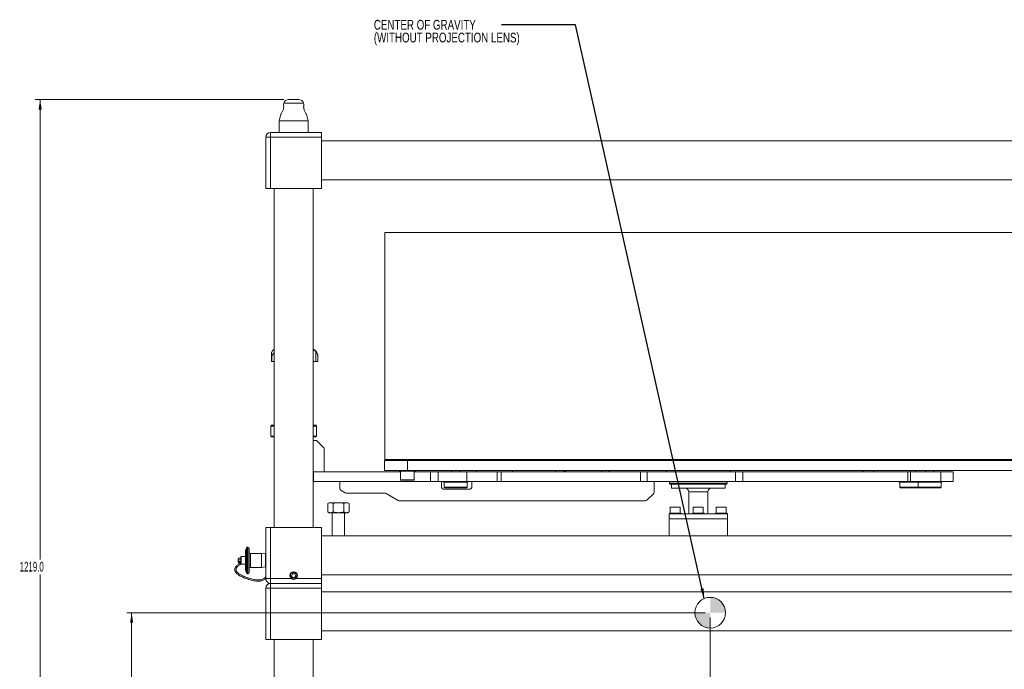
# Model space of a CAD drawing. Header units: millimetres. Extents: x 0 to 1118, y 0 to 864.
# Tile 5 of 10: x 589 to 910, y 248 to 460. Entities that reach past the tile are written whole.
import ezdxf

# ---------------------------------------------------------------- set-up
doc = ezdxf.new("R2010")
doc.units = ezdxf.units.MM
doc.styles.add('SLDTEXTSTYLE0', font='TXT', dxfattribs={"width": 0.75})
doc.styles.add('SLDTEXTSTYLE3', font='TXT', dxfattribs={"width": 0.605})
doc.dimstyles.new('SLDDIMSTYLE0', dxfattribs={"dimtxt": 3.175, "dimasz": 3.302, "dimexe": 0, "dimexo": 0.0625, "dimgap": 0.79375, "dimtad": 0, "dimtih": 1, "dimtoh": 1, "dimdec": 1, "dimlfac": 4, "dimrnd": 1e-09, "dimzin": 12, "dimdsep": 46, "dimtxsty": 'SLDTEXTSTYLE3', "dimsah": 1, "dimcen": 0.09, "dimadec": 0, "dimazin": 3, "dimtfac": 1, "dimtofl": 0, "dimtmove": 0, "dimatfit": 3, "dimfxl": 1, "dimfrac": 2, "dimtolj": 1, "dimtzin": 12, "dimarcsym": 0})
doc.dimstyles.new('SLDDIMSTYLE1', dxfattribs={"dimtxt": 3.175, "dimasz": 3.302, "dimexe": 0, "dimexo": 0.0625, "dimgap": 0.79375, "dimtad": 0, "dimtih": 1, "dimtoh": 1, "dimdec": 1, "dimlfac": 4, "dimrnd": 1e-09, "dimzin": 4, "dimdsep": 46, "dimtxsty": 'SLDTEXTSTYLE3', "dimsah": 1, "dimcen": 0.09, "dimadec": 0, "dimazin": 1, "dimtfac": 1, "dimtofl": 0, "dimtmove": 0, "dimatfit": 3, "dimfxl": 1, "dimfrac": 2, "dimtolj": 1, "dimtzin": 12, "dimarcsym": 0})
doc.dimstyles.new('SLDDIMSTYLE2', dxfattribs={"dimtxt": 0.18, "dimasz": 3.302, "dimexe": 0, "dimexo": 0.0625, "dimgap": 0, "dimtad": 0, "dimtih": 1, "dimtoh": 1, "dimdec": 0, "dimrnd": 1e-09, "dimzin": 0, "dimdsep": 46, "dimtxsty": 'Standard', "dimsah": 1, "dimcen": 0.09, "dimadec": 0, "dimazin": 0, "dimtfac": 3.302, "dimtdec": 0, "dimtofl": 0, "dimtmove": 0, "dimatfit": 3, "dimfxl": 1, "dimfrac": 2, "dimtolj": 1, "dimtzin": 0, "dimarcsym": 0})

# ---------------------------------------------------------------- blocks, each defined once
blk = doc.blocks.new('_D')
at = {"color": 7, "linetype": 'Continuous', "lineweight": 0}
for p, q in [((814.47, 265.33), (814.47, 108.83)), ((962.73, 129.47), (962.73, 108.83)), ((814.47, 110.43), (883.15, 110.43)), ((962.73, 110.43), (894.06, 110.43))]:
    blk.add_line(p, q, dxfattribs=at)
for points in [[(814.47, 110.43), (817.77, 109.93), (817.77, 110.94)], [(962.73, 110.43), (959.43, 110.94), (959.43, 109.93)]]:
    blk.add_solid(points, dxfattribs=at)
at = {"color": 7, "linetype": 'Continuous', "lineweight": 0, "insert": (883.15, 112.09), "char_height": 3.175, "attachment_point": 1, "style": 'SLDTEXTSTYLE3'}
blk.add_mtext('593.1', dxfattribs=at)
blk = doc.blocks.new('_D_1')
at = {"color": 7, "linetype": 'Continuous', "lineweight": 0}
for p, q in [((812.87, 266.93), (624.16, 266.93)), ((625.76, 266.93), (625.76, 200.65)), ((625.76, 129.48), (625.76, 195.77)), ((669.47, 129.48), (624.16, 129.48))]:
    blk.add_line(p, q, dxfattribs=at)
for points in [[(625.76, 266.93), (625.25, 263.63), (626.27, 263.63)], [(625.76, 129.48), (626.27, 132.79), (625.25, 132.79)]]:
    blk.add_solid(points, dxfattribs=at)
at = {"color": 7, "linetype": 'Continuous', "lineweight": 0, "insert": (620.3, 199.87), "char_height": 3.175, "attachment_point": 1, "style": 'SLDTEXTSTYLE3'}
blk.add_mtext('549.8', dxfattribs=at)
blk = doc.blocks.new('_D_2')
at = {"color": 7, "linetype": 'Continuous', "lineweight": 0}
for p, q in [((675.37, 434.23), (594.32, 434.23)), ((595.92, 434.23), (595.92, 284.3)), ((595.92, 129.48), (595.92, 279.42)), ((669.47, 129.48), (594.32, 129.48))]:
    blk.add_line(p, q, dxfattribs=at)
for points in [[(595.92, 434.23), (595.41, 430.93), (596.43, 430.93)], [(595.92, 129.48), (596.43, 132.79), (595.41, 132.79)]]:
    blk.add_solid(points, dxfattribs=at)
at = {"color": 7, "linetype": 'Continuous', "lineweight": 0, "insert": (589.25, 283.52), "char_height": 3.175, "attachment_point": 1, "style": 'SLDTEXTSTYLE3'}
blk.add_mtext('1219.0', dxfattribs=at)
blk = doc.blocks.new('SW_NOTE_37')
at = {"color": 0, "linetype": 'Continuous', "lineweight": 0, "char_height": 3.175, "attachment_point": 1, "style": 'SLDTEXTSTYLE0'}
for s, insert in [('CENTER OF GRAVITY', (-41.67, 1.62)), ('(WITHOUT PROJECTION LENS)', (-41.67, -2.55))]:
    blk.add_mtext(s, dxfattribs=dict(at, insert=insert))
blk = doc.blocks.new('SW_DOWELSYMBOL_2')
at = {"linetype": 'Continuous', "lineweight": 0}
h = blk.add_hatch(color=0, dxfattribs=at)
edge = h.paths.add_edge_path(flags=0)
edge.add_arc((0, 0), 5, 0, 90)
edge.add_line((0, 5), (0, 0))
edge.add_line((0, 0), (5, 0))
h = blk.add_hatch(color=0, dxfattribs=at)
edge = h.paths.add_edge_path(flags=0)
edge.add_arc((0, 0), 5, 180, 270)
edge.add_line((0, -5), (0, 0))
edge.add_line((0, 0), (-5, 0))
at = {"color": 0, "linetype": 'Continuous', "lineweight": 0}
blk.add_circle((0, 0), 5, dxfattribs=at)

msp = doc.modelspace()

# ---------------------------------------------------------------- linework, layer by layer
at = {"color": 7, "linetype": 'Continuous', "lineweight": 15}
for p, q in [((676.97, 434.234), (678.61, 434.234)), ((678.61, 434.234), (680.25, 434.234)), ((675.4, 433.03), (675.275, 432.564)), ((681.939, 432.584), (681.819, 433.03)), ((674.425, 429.392), (673.847, 427.234)), ((673.847, 427.234), (673.847, 423.484)), ((673.847, 427.234), (683.372, 427.234)), ((683.372, 427.234), (682.792, 429.4)), ((683.372, 423.484), (683.372, 427.234)), ((669.485, 405.234), (669.485, 421.897)), ((671.072, 421.897), (669.485, 421.897)), ((671.072, 421.897), (671.072, 423.484)), ((671.072, 423.484), (687.735, 423.484)), ((671.072, 421.897), (671.072, 405.234)), ((687.735, 421.897), (671.072, 421.897)), ((687.735, 423.484), (687.735, 421.897)), ((687.735, 421.897), (687.735, 405.234)), ((944.485, 420.709), (687.735, 420.709)), ((687.735, 408.009), (944.485, 408.009)), ((671.072, 405.234), (669.485, 405.234)), ((687.735, 405.234), (671.072, 405.234)), ((672.26, 405.234), (672.26, 294.734)), ((684.96, 294.734), (684.96, 405.234)), ((708.335, 390.878), (708.335, 316.878)), ((708.335, 390.878), (936.835, 390.878)), ((671.366, 351.291), (671.366, 348.852)), ((671.366, 351.291), (671.366, 351.291)), ((671.528, 350.665), (671.501, 350.665)), ((671.501, 348.853), (671.501, 350.665)), ((671.528, 350.665), (671.528, 348.853)), ((671.563, 352.071), (671.611, 352.148)), ((685.836, 352.071), (685.836, 348.853)), ((686.485, 348.897), (686.485, 350.665)), ((686.485, 348.853), (686.485, 350.665)), ((671.501, 348.853), (671.528, 348.853)), ((686.485, 348.852), (686.485, 348.897)), ((671.36, 328.028), (671.11, 327.778)), ((671.11, 327.778), (671.11, 324.528)), ((672.26, 327.778), (671.11, 327.778)), ((671.36, 328.028), (672.26, 328.028)), ((684.96, 328.028), (685.86, 328.028)), ((686.11, 327.778), (684.96, 327.778)), ((686.11, 327.778), (685.86, 328.028)), ((686.11, 324.528), (686.11, 327.778)), ((671.11, 324.528), (671.36, 324.278)), ((671.11, 324.528), (672.26, 324.528)), ((684.96, 324.528), (686.11, 324.528)), ((685.86, 324.278), (686.11, 324.528)), ((672.26, 324.278), (671.36, 324.278)), ((685.86, 324.278), (684.96, 324.278)), ((686.11, 323.078), (684.96, 323.078)), ((688.61, 320.578), (686.11, 323.078)), ((688.61, 312.828), (688.61, 320.578)), ((708.21, 313.328), (708.21, 316.503)), ((708.21, 316.503), (715.71, 316.503)), ((708.335, 316.878), (936.835, 316.878)), ((713.21, 316.878), (713.21, 316.503)), ((715.71, 316.503), (715.71, 313.328)), ((715.71, 316.503), (929.46, 316.503)), ((718.21, 316.503), (718.21, 316.878)), ((741.257, 316.878), (741.295, 316.503)), ((742.442, 316.503), (742.442, 316.878)), ((746.442, 316.878), (746.442, 316.503)), ((754.742, 316.878), (754.742, 316.503)), ((754.912, 316.503), (754.912, 316.878)), ((754.994, 316.503), (754.994, 316.878)), ((755.117, 316.503), (755.117, 316.878)), ((755.492, 316.578), (755.492, 316.878)), ((755.492, 316.578), (755.567, 316.503)), ((755.492, 316.503), (755.492, 316.578)), ((755.742, 316.878), (755.742, 316.503)), ((766.652, 316.503), (766.652, 316.878)), ((766.902, 316.878), (766.902, 316.503)), ((770.152, 316.503), (770.152, 316.878)), ((770.402, 316.878), (770.402, 316.503)), ((771.352, 316.503), (771.352, 316.878)), ((781.352, 316.503), (781.352, 316.878)), ((793.06, 316.503), (793.06, 316.878)), ((803.31, 316.878), (803.31, 316.503)), ((815.36, 316.503), (815.36, 316.878)), ((817.86, 316.878), (817.86, 316.503)), ((818.235, 316.878), (818.235, 316.503)), ((818.297, 316.878), (818.297, 316.503)), ((818.322, 316.878), (818.322, 316.503)), ((818.597, 316.503), (818.597, 316.878)), ((818.835, 316.503), (818.835, 316.878)), ((819.085, 316.878), (819.085, 316.503)), ((684.96, 312.828), (688.61, 312.828)), ((684.96, 312.828), (685.11, 312.828)), ((685.11, 312.828), (685.11, 309.653)), ((685.11, 312.828), (713.46, 312.828)), ((715.71, 313.328), (708.21, 313.328)), ((713.147, 313.328), (713.147, 313.078)), ((715.71, 313.078), (713.147, 313.078)), ((713.46, 313.078), (713.46, 310.228)), ((715.71, 313.328), (929.46, 313.328)), ((718.272, 313.078), (715.71, 313.078)), ((717.96, 310.228), (717.96, 313.078)), ((717.96, 312.828), (723.273, 312.828)), ((718.272, 313.078), (718.272, 313.328)), ((723.273, 309.653), (723.273, 312.828)), ((723.273, 312.828), (725.736, 312.828)), ((725.736, 312.828), (725.736, 309.653)), ((725.736, 312.828), (735.134, 312.828)), ((730.085, 313.328), (730.085, 312.828)), ((732.835, 312.828), (732.835, 313.328)), ((735.134, 312.828), (735.134, 309.653)), ((735.134, 312.828), (744.99, 312.828)), ((738.21, 313.328), (738.21, 312.828)), ((744.99, 309.653), (744.99, 312.828)), ((744.99, 312.828), (746.287, 312.828)), ((746.287, 312.828), (746.287, 309.653)), ((746.287, 312.828), (791.716, 312.828)), ((749.96, 312.828), (749.96, 313.328)), ((764.003, 313.328), (764.003, 312.828)), ((766.753, 312.828), (766.753, 313.328)), ((766.902, 313.328), (766.902, 312.828)), ((767.395, 313.328), (767.395, 312.828)), ((779.145, 312.828), (779.145, 313.328)), ((781.352, 313.328), (781.352, 312.828)), ((791.716, 309.653), (791.716, 312.828)), ((791.716, 312.828), (793.936, 312.828)), ((793.936, 312.828), (793.936, 309.653)), ((793.936, 312.828), (822.742, 312.828)), ((800.21, 313.328), (800.21, 312.828)), ((820.96, 312.828), (820.96, 313.328)), ((822.742, 309.653), (822.742, 312.828)), ((822.742, 312.828), (825.09, 312.828)), ((825.09, 312.828), (825.09, 309.653)), ((825.09, 312.828), (878.89, 312.828)), ((864.365, 313.328), (864.365, 312.828)), ((867.882, 313.328), (867.882, 312.828)), ((878.89, 309.653), (878.89, 312.828)), ((878.89, 312.828), (879.757, 312.828)), ((879.632, 312.828), (879.632, 313.328)), ((879.757, 312.828), (879.757, 309.653)), ((879.757, 312.828), (889.637, 312.828)), ((881.412, 312.828), (881.412, 313.328)), ((884.662, 313.328), (884.662, 312.828)), ((887.412, 312.828), (887.412, 313.328)), ((889.637, 312.828), (889.637, 309.653)), ((889.637, 312.828), (893.703, 312.828)), ((893.703, 312.828), (893.703, 309.653)), ((893.703, 312.828), (893.755, 312.828)), ((893.755, 309.653), (893.755, 312.828)), ((685.11, 309.653), (684.96, 309.653)), ((685.11, 309.653), (723.273, 309.653)), ((723.273, 309.653), (693.647, 309.653)), ((693.647, 309.653), (693.647, 307.635)), ((725.736, 309.653), (723.273, 309.653)), ((725.736, 309.653), (735.134, 309.653)), ((726.772, 309.653), (726.772, 308.153)), ((727.522, 309.653), (727.522, 309.49)), ((727.522, 309.49), (731.46, 309.49)), ((727.71, 309.49), (727.71, 307.84)), ((731.46, 309.49), (735.397, 309.49)), ((735.134, 309.653), (744.99, 309.653)), ((735.21, 307.84), (735.21, 309.49)), ((735.397, 309.49), (735.397, 309.653)), ((736.772, 308.153), (736.772, 309.653)), ((791.716, 309.653), (744.99, 309.653)), ((746.287, 309.653), (744.99, 309.653)), ((746.287, 309.653), (791.716, 309.653)), ((793.936, 309.653), (791.716, 309.653)), ((793.936, 309.653), (822.742, 309.653)), ((796.147, 306.317), (796.147, 309.653)), ((801.21, 309.653), (801.21, 309.128)), ((801.21, 309.128), (801.383, 308.828)), ((801.21, 309.128), (819.96, 309.128)), ((819.786, 308.828), (801.383, 308.828)), ((801.835, 308.828), (801.835, 307.578)), ((819.335, 307.578), (819.335, 308.828)), ((819.786, 308.828), (819.96, 309.128)), ((819.96, 309.128), (819.96, 309.653)), ((825.09, 309.653), (822.742, 309.653)), ((825.09, 309.653), (878.89, 309.653)), ((876.1, 309.653), (876.1, 309.49)), ((876.1, 309.49), (880.037, 309.49)), ((876.287, 309.49), (876.287, 307.84)), ((879.757, 309.653), (878.89, 309.653)), ((879.757, 309.653), (889.637, 309.653)), ((880.037, 309.49), (882.1, 309.49)), ((882.1, 309.653), (882.1, 309.49)), ((882.1, 309.49), (886.037, 309.49)), ((882.287, 309.49), (882.287, 307.84)), ((886.037, 309.49), (889.975, 309.49)), ((889.637, 309.653), (893.703, 309.653)), ((889.787, 307.84), (889.787, 309.49)), ((889.975, 309.49), (889.975, 309.653)), ((893.703, 309.653), (893.755, 309.653)), ((694.147, 306.769), (695.415, 306.037)), ((708.299, 305.903), (695.915, 305.903)), ((712.665, 303.537), (708.799, 305.769)), ((727.71, 307.84), (727.96, 307.59)), ((727.71, 307.84), (735.21, 307.84)), ((727.772, 307.153), (735.772, 307.153)), ((734.96, 307.59), (727.96, 307.59)), ((734.96, 307.59), (735.21, 307.84)), ((793.94, 303.696), (795.854, 305.61)), ((819.335, 307.578), (801.835, 307.578)), ((807.46, 306.328), (807.46, 299.159)), ((813.71, 299.159), (813.71, 306.328)), ((876.287, 307.84), (876.537, 307.59)), ((876.287, 307.84), (882.287, 307.84)), ((882.537, 307.59), (876.537, 307.59)), ((882.287, 307.84), (882.537, 307.59)), ((882.287, 307.84), (889.787, 307.84)), ((889.537, 307.59), (882.537, 307.59)), ((889.537, 307.59), (889.787, 307.84)), ((690.2, 302.772), (689.736, 302.504)), ((689.736, 299.79), (689.736, 302.504)), ((690.2, 302.772), (690.602, 302.772)), ((690.602, 302.772), (693.2, 302.772)), ((691.468, 302.504), (691.468, 299.79)), ((693.2, 302.772), (695.798, 302.772)), ((694.932, 299.79), (694.932, 302.504)), ((695.798, 302.772), (696.2, 302.772)), ((696.664, 302.504), (696.2, 302.772)), ((696.664, 299.79), (696.664, 302.504)), ((713.165, 303.403), (793.233, 303.403)), ((689.736, 299.79), (690.2, 299.522)), ((690.2, 299.522), (690.602, 299.522)), ((690.602, 299.522), (693.2, 299.522)), ((691.2, 299.522), (691.2, 291.959)), ((693.2, 299.522), (695.798, 299.522)), ((695.2, 291.959), (695.2, 299.522)), ((695.798, 299.522), (696.2, 299.522)), ((696.2, 299.522), (696.664, 299.79)), ((801.06, 299.159), (801.06, 297.534)), ((801.06, 299.159), (803.849, 299.159)), ((801.21, 299.359), (801.21, 299.159)), ((801.21, 299.359), (804.96, 299.359)), ((801.46, 301.359), (801.46, 299.359)), ((804.71, 301.359), (801.46, 301.359)), ((803.849, 299.159), (820.11, 299.159)), ((804.71, 299.359), (804.71, 301.359)), ((804.96, 299.159), (804.96, 299.359)), ((808.71, 299.359), (808.71, 299.159)), ((808.71, 299.359), (812.46, 299.359)), ((808.96, 301.359), (808.96, 299.359)), ((812.21, 301.359), (808.96, 301.359)), ((812.21, 299.359), (812.21, 301.359)), ((812.46, 299.159), (812.46, 299.359)), ((816.21, 299.359), (816.21, 299.159)), ((816.21, 299.359), (819.96, 299.359)), ((816.46, 301.359), (816.46, 299.359)), ((819.71, 301.359), (816.46, 301.359)), ((819.71, 299.359), (819.71, 301.359)), ((819.96, 299.159), (819.96, 299.359)), ((820.11, 297.534), (820.11, 299.159)), ((801.06, 297.534), (803.849, 297.534)), ((801.06, 297.484), (801.06, 291.959)), ((820.11, 297.484), (801.06, 297.484)), ((802.235, 297.534), (802.235, 297.484)), ((803.849, 297.534), (820.11, 297.534)), ((803.935, 297.484), (803.935, 297.534)), ((809.735, 297.534), (809.735, 297.484)), ((811.435, 297.484), (811.435, 297.534)), ((817.235, 297.534), (817.235, 297.484)), ((818.935, 297.484), (818.935, 297.534)), ((820.11, 291.959), (820.11, 297.484)), ((669.485, 278.072), (669.485, 294.734)), ((669.485, 294.734), (671.072, 294.734)), ((671.072, 294.734), (671.072, 278.072)), ((671.072, 294.734), (687.735, 294.734)), ((687.735, 294.734), (687.735, 278.072)), ((944.485, 291.959), (687.735, 291.959)), ((663.206, 288.057), (662.904, 287.228)), ((662.904, 280.741), (662.904, 287.228)), ((663.698, 288.318), (663.579, 288.318)), ((664.095, 287.921), (664.095, 280.047)), ((668.164, 286.266), (664.492, 286.266)), ((669.449, 286.131), (668.164, 286.266)), ((668.164, 281.702), (668.164, 286.266)), ((669.485, 286.096), (669.449, 286.131)), ((669.449, 281.837), (669.449, 286.131)), ((669.485, 286.096), (669.485, 281.873)), ((661.416, 283.279), (661.416, 285.133)), ((661.416, 282.835), (661.416, 283.279)), ((662.904, 285.229), (661.511, 285.229)), ((661.511, 282.74), (662.904, 282.74)), ((669.485, 285.479), (669.485, 285.479)), ((662.904, 280.741), (663.206, 279.911)), ((663.579, 279.65), (663.698, 279.65)), ((664.492, 281.702), (668.164, 281.702)), ((668.164, 281.702), (669.449, 281.837)), ((669.449, 281.837), (669.485, 281.873)), ((669.485, 282.489), (669.485, 282.489)), ((678.249, 279.609), (677.888, 278.984)), ((678.97, 279.609), (678.249, 279.609)), ((679.331, 278.984), (678.97, 279.609)), ((671.072, 278.072), (669.485, 278.072)), ((671.072, 278.072), (671.072, 276.484)), ((671.072, 278.072), (678.065, 278.072)), ((671.072, 274.897), (671.072, 276.484)), ((671.072, 276.484), (687.735, 276.484)), ((677.888, 278.984), (678.249, 278.359)), ((678.249, 278.359), (678.97, 278.359)), ((678.97, 278.359), (679.331, 278.984)), ((679.154, 278.072), (687.735, 278.072)), ((687.735, 279.259), (944.485, 279.259)), ((687.735, 278.072), (687.735, 276.484)), ((687.735, 276.484), (687.735, 274.897)), ((669.485, 258.234), (669.485, 274.897)), ((671.072, 274.897), (669.485, 274.897)), ((671.072, 274.897), (671.072, 258.234)), ((687.735, 274.897), (671.072, 274.897)), ((687.735, 274.897), (687.735, 258.234)), ((944.485, 273.709), (687.735, 273.709)), ((687.735, 261.009), (944.485, 261.009)), ((671.072, 258.234), (669.485, 258.234)), ((687.735, 258.234), (671.072, 258.234)), ((672.26, 258.234), (672.26, 147.734)), ((684.96, 147.734), (684.96, 258.234))]:
    msp.add_line(p, q, dxfattribs=at)
at = {"color": 9, "linetype": 'Continuous', "lineweight": 15}
for p, q in [((681.819, 433.03), (675.4, 433.03)), ((747.942, 316.503), (747.942, 316.878)), ((770.652, 316.878), (770.652, 316.503)), ((713.46, 310.228), (715.71, 310.228)), ((715.71, 310.228), (717.96, 310.228)), ((813.71, 306.328), (807.46, 306.328)), ((663.206, 279.911), (663.206, 288.057)), ((663.579, 288.318), (663.579, 279.65)), ((663.698, 279.65), (663.698, 288.318)), ((664.492, 286.266), (664.492, 281.702)), ((661.511, 285.229), (661.511, 283.22)), ((661.511, 283.22), (661.511, 282.74))]:
    msp.add_line(p, q, dxfattribs=at)
at = {"color": 7, "linetype": 'Continuous', "lineweight": 15}
msp.add_circle((678.61, 278.984), 1.25, dxfattribs=at)
at = {"color": 7, "linetype": 'Continuous', "lineweight": 0}
msp.add_circle((814.472, 266.934), 5, dxfattribs=at)
at = {"color": 7, "linetype": 'Continuous', "lineweight": 15}
for centre, radius, start, end in [((676.97, 432.609), 1.625, 90, 165), ((680.25, 432.609), 1.625, 15, 90), ((671.072, 421.897), 1.588, 90, 180), ((673.23, 350.509), 2.5, 112.83282, 119.05412), ((683.99, 350.509), 2.5, 3.58456, 67.16718), ((713.61, 310.228), 0.15, 180, 270), ((717.81, 310.228), 0.15, 270, 0), ((694.647, 307.635), 1, 180, 240), ((695.915, 306.903), 1, 240, 270), ((708.299, 304.903), 1, 60, 90), ((727.772, 308.153), 1, 180, 270), ((735.772, 308.153), 1, 270, 0), ((795.147, 306.317), 1, 315, 0), ((806.21, 306.328), 1.25, 0, 90), ((814.96, 306.328), 1.25, 90, 180), ((713.165, 304.403), 1, 240, 270), ((793.233, 304.403), 1, 270, 315), ((805.01, 297.359), 0.175, 90, 134.41531), ((816.16, 297.359), 0.175, 45.58469, 90), ((663.579, 287.921), 0.397, 90, 160), ((663.698, 287.921), 0.397, 0, 90), ((664.492, 286.663), 0.397, 180, 270), ((661.511, 285.133), 0.0953, 90, 180), ((661.511, 282.835), 0.0953, 180, 270), ((663.579, 280.047), 0.397, 200, 270), ((663.698, 280.047), 0.397, 270, 360), ((664.492, 281.305), 0.397, 90, 180), ((678.61, 278.984), 1.062, 300.81526, 239.18474), ((671.072, 278.072), 1.588, 180, 270), ((671.072, 274.897), 1.587, 90, 180)]:
    msp.add_arc(centre, radius, start, end, dxfattribs=at)
for points, knots in [([(675.285, 432.562), (675.285, 432.566), (675.282, 432.577), (675.318, 432.402), (675.357, 432.072), (675.349, 431.616), (675.258, 431.116), (675.094, 430.621), (674.872, 430.138), (674.635, 429.718), (674.454, 429.431), (674.436, 429.403), (674.428, 429.391)], [0, 0, 0, 0, 0.054548, 0.1566915, 0.2606068, 0.3645087, 0.4620519, 0.5581996, 0.6647321, 0.7851785, 0.9058286, 1, 1, 1, 1]), ([(682.787, 429.399), (682.786, 429.4), (682.784, 429.403), (682.681, 429.563), (682.51, 429.846), (682.28, 430.272), (682.047, 430.815), (681.897, 431.396), (681.858, 431.895), (681.882, 432.27), (681.927, 432.532), (681.935, 432.566), (681.938, 432.583)], [0, 0, 0, 0, 0.065377, 0.1533751, 0.2488053, 0.3586959, 0.4810336, 0.5985594, 0.6992323, 0.7947791, 0.8960185, 1, 1, 1, 1]), ([(671.484, 351.907), (671.445, 351.79), (671.368, 351.555), (671.358, 351.213), (671.395, 350.938), (671.444, 350.768), (671.477, 350.687), (671.496, 350.67), (671.501, 350.665)], [0, 0, 0, 0, 0.2841817, 0.5686054, 0.7936848, 0.9159925, 0.9762384, 1, 1, 1, 1]), ([(671.371, 351.291), (671.369, 351.308), (671.362, 351.357), (671.373, 351.405), (671.38, 351.436)], [0, 0, 0, 0, 0.35574859, 1, 1, 1, 1]), ([(672.015, 352.694), (672.015, 352.694), (672.026, 352.705), (671.99, 352.671), (671.896, 352.572), (671.704, 352.346), (671.549, 352.036), (671.484, 351.907)], [0, 0, 0, 0, 0.0002943, 0.212156, 0.4295949, 0.7612852, 1, 1, 1, 1]), ([(671.528, 350.665), (671.54, 350.678), (671.6, 350.741), (671.724, 351.001), (671.946, 351.327), (672.159, 351.576), (672.26, 351.693)], [0, 0, 0, 0, 0.0597371, 0.2925692, 0.6674906, 1, 1, 1, 1]), ([(684.96, 352.619), (684.992, 352.611), (685.127, 352.577), (685.435, 352.43), (685.696, 352.197), (685.836, 352.071)], [0, 0, 0, 0, 0.1234776, 0.525595, 1, 1, 1, 1]), ([(685.836, 352.071), (685.926, 351.966), (686.107, 351.751), (686.301, 351.402), (686.417, 351.082), (686.465, 350.849), (686.481, 350.714), (686.484, 350.678), (686.485, 350.665)], [0, 0, 0, 0, 0.232538, 0.4717727, 0.723934, 0.8773584, 0.9550082, 1, 1, 1, 1]), ([(671.368, 348.853), (671.367, 348.853), (671.357, 348.853), (671.393, 348.853), (671.465, 348.853), (671.501, 348.853)], [0, 0, 0, 0, 0.0340288, 0.5170128, 1, 1, 1, 1]), ([(671.528, 348.853), (671.589, 348.853), (671.71, 348.853), (671.965, 348.853), (672.165, 348.853), (672.26, 348.853)], [0, 0, 0, 0, 0.345837, 0.6916743, 1, 1, 1, 1]), ([(685.836, 348.853), (685.569, 348.853), (685.231, 348.853), (685.006, 348.853), (684.96, 348.853)], [0, 0, 0, 0, 0.7929361, 1, 1, 1, 1]), ([(685.836, 348.853), (685.929, 348.853), (686.115, 348.853), (686.317, 348.853), (686.453, 348.853), (686.474, 348.853), (686.485, 348.853)], [0, 0, 0, 0, 0.24999899, 0.49999991, 0.7499996, 1, 1, 1, 1]), ([(742.792, 316.503), (742.815, 316.572), (742.864, 316.719), (742.974, 316.823), (743.032, 316.878)], [0, 0, 0, 0, 0.4765548, 1, 1, 1, 1]), ([(748.192, 316.503), (748.192, 316.54), (748.192, 316.652), (748.192, 316.788), (748.192, 316.878)], [0, 0, 0, 0, 0.3358813, 1, 1, 1, 1]), ([(751.692, 316.503), (751.692, 316.522), (751.692, 316.625), (751.692, 316.764), (751.692, 316.878)], [0, 0, 0, 0, 0.1799688, 1, 1, 1, 1]), ([(713.61, 310.078), (713.638, 310.078), (713.681, 310.078), (713.943, 310.078), (714.214, 310.078), (714.55, 310.078), (715.039, 310.078), (715.445, 310.078), (715.71, 310.078)], [0, 0, 0, 0, 0.2394569, 0.3683607, 0.4999998, 0.631639, 0.7605434, 1, 1, 1, 1]), ([(715.71, 310.078), (715.974, 310.078), (716.38, 310.078), (716.869, 310.078), (717.206, 310.078), (717.477, 310.078), (717.738, 310.078), (717.782, 310.078), (717.81, 310.078)], [0, 0, 0, 0, 0.2394565, 0.3683608, 0.4999998, 0.6316389, 0.7605437, 1, 1, 1, 1]), ([(689.736, 302.504), (689.876, 302.579), (690.16, 302.73), (690.454, 302.758), (690.602, 302.772)], [0, 0, 0, 0, 0.4954591, 1, 1, 1, 1]), ([(690.602, 302.772), (690.747, 302.758), (691.04, 302.731), (691.324, 302.58), (691.468, 302.504)], [0, 0, 0, 0, 0.49451201, 1, 1, 1, 1]), ([(691.468, 302.504), (691.749, 302.579), (692.317, 302.73), (692.904, 302.758), (693.2, 302.772)], [0, 0, 0, 0, 0.4954595, 1, 1, 1, 1]), ([(693.2, 302.772), (693.49, 302.758), (694.077, 302.731), (694.645, 302.58), (694.932, 302.504)], [0, 0, 0, 0, 0.4945111, 1, 1, 1, 1]), ([(694.932, 302.504), (695.072, 302.579), (695.356, 302.73), (695.65, 302.758), (695.798, 302.772)], [0, 0, 0, 0, 0.4954571, 1, 1, 1, 1]), ([(695.798, 302.772), (695.943, 302.758), (696.236, 302.731), (696.52, 302.58), (696.664, 302.504)], [0, 0, 0, 0, 0.4945102, 1, 1, 1, 1]), ([(690.602, 299.522), (690.457, 299.535), (690.163, 299.562), (689.879, 299.713), (689.736, 299.79)], [0, 0, 0, 0, 0.4945105, 1, 1, 1, 1]), ([(691.468, 299.79), (691.327, 299.715), (691.043, 299.564), (690.75, 299.536), (690.602, 299.522)], [0, 0, 0, 0, 0.49545671, 1, 1, 1, 1]), ([(693.2, 299.522), (692.91, 299.535), (692.323, 299.562), (691.755, 299.713), (691.468, 299.79)], [0, 0, 0, 0, 0.4945115, 1, 1, 1, 1]), ([(694.932, 299.79), (694.651, 299.715), (694.083, 299.564), (693.496, 299.536), (693.2, 299.522)], [0, 0, 0, 0, 0.49545497, 1, 1, 1, 1]), ([(695.798, 299.522), (695.653, 299.535), (695.359, 299.562), (695.075, 299.713), (694.932, 299.79)], [0, 0, 0, 0, 0.4945124, 1, 1, 1, 1]), ([(696.664, 299.79), (696.523, 299.715), (696.239, 299.564), (695.946, 299.536), (695.798, 299.522)], [0, 0, 0, 0, 0.49545671, 1, 1, 1, 1]), ([(661.425, 283.274), (661.326, 283.218), (661.047, 283.061), (660.64, 282.784), (660.245, 282.467), (659.922, 282.142), (659.671, 281.808), (659.505, 281.477), (659.418, 281.136), (659.413, 280.78), (659.509, 280.415), (659.708, 280.063), (659.965, 279.757), (660.279, 279.47), (660.69, 279.171), (661.197, 278.871), (661.768, 278.589), (662.352, 278.339), (662.913, 278.124), (663.429, 277.951), (663.91, 277.799), (664.447, 277.634), (665.153, 277.439), (665.984, 277.28), (666.843, 277.198), (667.562, 277.214), (668.159, 277.315), (668.65, 277.47), (669.083, 277.703), (669.385, 277.896), (669.507, 278.037), (669.526, 278.059)], [0, 0, 0, 0, 0.0199925, 0.0560434, 0.0921745, 0.1269701, 0.1638308, 0.2006828, 0.2316111, 0.2650833, 0.3054936, 0.3414168, 0.3707253, 0.4011532, 0.4359697, 0.4756076, 0.5154226, 0.5540777, 0.5906926, 0.6231947, 0.6502809, 0.6799965, 0.7224487, 0.7797306, 0.8295429, 0.8747447, 0.9063491, 0.936431, 0.9657029, 0.9945855, 1, 1, 1, 1]), ([(669.485, 278.572), (669.286, 278.377), (668.983, 278.079), (668.446, 277.818), (667.979, 277.682), (667.461, 277.61), (666.897, 277.598), (666.281, 277.647), (665.61, 277.757), (664.938, 277.909), (664.351, 278.062), (663.854, 278.216), (663.321, 278.399), (662.664, 278.64), (661.907, 278.957), (661.247, 279.294), (660.743, 279.615), (660.404, 279.886), (660.147, 280.147), (659.948, 280.423), (659.827, 280.722), (659.806, 281.009), (659.855, 281.266), (659.974, 281.541), (660.179, 281.832), (660.463, 282.129), (660.829, 282.429), (661.169, 282.669), (661.393, 282.797), (661.441, 282.824)], [0, 0, 0, 0, 0.0539184, 0.0824517, 0.1126103, 0.1451155, 0.1801951, 0.2181586, 0.2608085, 0.3075745, 0.3471452, 0.374589, 0.4049268, 0.4531388, 0.5062212, 0.561364, 0.6003967, 0.6338596, 0.6631179, 0.6959398, 0.7361145, 0.7733317, 0.804235, 0.8405332, 0.8788635, 0.9148086, 0.9519011, 0.9896479, 1, 1, 1, 1]), ([(660.821, 284.677), (660.797, 284.675), (660.743, 284.67), (660.654, 284.632), (660.585, 284.567), (660.546, 284.493), (660.529, 284.426), (660.529, 284.356), (660.547, 284.287), (660.58, 284.227), (660.637, 284.166), (660.706, 284.123), (660.758, 284.117), (660.774, 284.115)], [0, 0, 0, 0, 0.0964617, 0.2097255, 0.343103, 0.4174139, 0.4954326, 0.5754646, 0.6555096, 0.7335483, 0.8079595, 0.9420194, 1, 1, 1, 1]), ([(660.564, 284.262), (660.559, 284.253), (660.542, 284.223), (660.529, 284.166), (660.529, 284.096), (660.545, 284.033), (660.566, 283.999), (660.574, 283.985)], [0, 0, 0, 0, 0.1139103, 0.3484914, 0.5894866, 0.8307675, 1, 1, 1, 1]), ([(660.821, 284.122), (660.797, 284.119), (660.743, 284.114), (660.654, 284.076), (660.585, 284.011), (660.546, 283.937), (660.529, 283.871), (660.529, 283.8), (660.547, 283.732), (660.58, 283.671), (660.637, 283.61), (660.721, 283.562), (660.788, 283.554), (660.82, 283.551)], [0, 0, 0, 0, 0.0912572, 0.1984036, 0.3245827, 0.3948938, 0.46869, 0.5444149, 0.6201399, 0.6939561, 0.7643603, 0.8911791, 1, 1, 1, 1]), ([(660.564, 283.707), (660.559, 283.697), (660.542, 283.668), (660.529, 283.611), (660.529, 283.54), (660.547, 283.472), (660.581, 283.411), (660.638, 283.35), (660.722, 283.301), (660.79, 283.294), (660.821, 283.291)], [0, 0, 0, 0, 0.055575, 0.1700234, 0.2876012, 0.4053367, 0.520267, 0.6300706, 0.8285544, 1, 1, 1, 1]), ([(660.768, 283.563), (660.778, 283.557), (660.796, 283.546), (660.962, 283.526), (661.163, 283.51), (661.384, 283.501), (661.416, 283.499)], [0, 0, 0, 0, 0.2594578, 0.5026555, 0.9275808, 1, 1, 1, 1]), ([(661.416, 284.726), (661.326, 284.721), (661.091, 284.709), (660.842, 284.689), (660.794, 284.674), (660.769, 284.666)], [0, 0, 0, 0, 0.2285705, 0.5950226, 1, 1, 1, 1]), ([(661.416, 284.17), (661.326, 284.166), (661.091, 284.153), (660.842, 284.134), (660.794, 284.118), (660.769, 284.11)], [0, 0, 0, 0, 0.2285702, 0.5950227, 1, 1, 1, 1]), ([(660.769, 283.302), (660.794, 283.294), (660.842, 283.279), (661.091, 283.26), (661.326, 283.247), (661.416, 283.242)], [0, 0, 0, 0, 0.4049787, 0.7714284, 1, 1, 1, 1]), ([(660.846, 283.563), (660.864, 283.57), (660.899, 283.584), (661.122, 283.602), (661.338, 283.613), (661.416, 283.618)], [0, 0, 0, 0, 0.40881069, 0.78647958, 1, 1, 1, 1]), ([(660.848, 283.304), (660.852, 283.308), (660.862, 283.318), (661.011, 283.336), (661.184, 283.351), (661.378, 283.359), (661.392, 283.36)], [0, 0, 0, 0, 0.253334, 0.5112142, 0.9642081, 1, 1, 1, 1]), ([(660.927, 284.138), (660.93, 284.139), (660.96, 284.146), (661.126, 284.157), (661.339, 284.169), (661.416, 284.173)], [0, 0, 0, 0, 0.0791304, 0.6674086, 1, 1, 1, 1]), ([(678.065, 278.072), (678.174, 278.02), (678.391, 277.918), (678.757, 277.913), (679.011, 277.99), (679.134, 278.06), (679.154, 278.072)], [0, 0, 0, 0, 0.3132428, 0.6264934, 0.9389165, 1, 1, 1, 1])]:
    msp.add_open_spline(points, degree=3, knots=knots, dxfattribs=at)

# ---------------------------------------------------------------- block references
at = {"color": 7, "linetype": 'Continuous', "lineweight": 0}
for name, p in [('SW_NOTE_37', (746.427, 458.55)), ('SW_DOWELSYMBOL_2', (814.472, 266.934))]:
    msp.add_blockref(name, p, dxfattribs=at)

# ---------------------------------------------------------------- dimensions: what is measured, and where the dimension line sits
for base, p1, p2, dimstyle, picture, middle in [((595.919, 434.234), (671.072, 129.484), (676.97, 434.234), 'SLDDIMSTYLE1', '_D_2', (595.919, 281.859)), ((625.76, 129.484), (814.472, 266.934), (671.072, 129.484), 'SLDDIMSTYLE0', '_D_1', (625.76, 198.209))]:
    dim = msp.add_linear_dim(base=base, p1=p1, p2=p2, angle=90, dimstyle=dimstyle, dxfattribs=at)
    dim.commit()
    dim.dimension.update_dxf_attribs({"geometry": picture, "text_midpoint": middle, "dimtype": 160})
dim = msp.add_linear_dim(base=(962.734628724, 110.434101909), p1=(814.472128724, 266.934101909), p2=(962.734628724, 131.071601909), dimstyle='SLDDIMSTYLE0', dxfattribs=at)
dim.commit()
dim.dimension.update_dxf_attribs({"geometry": '_D', "text_midpoint": (888.603378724, 110.434101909), "dimtype": 160})

# ---------------------------------------------------------------- leaders
msp.add_leader([(812.518, 271.537), (770.566, 458.55), (746.427, 458.55)], dimstyle='SLDDIMSTYLE2', dxfattribs=at)

doc.saveas('drawing.dxf')
